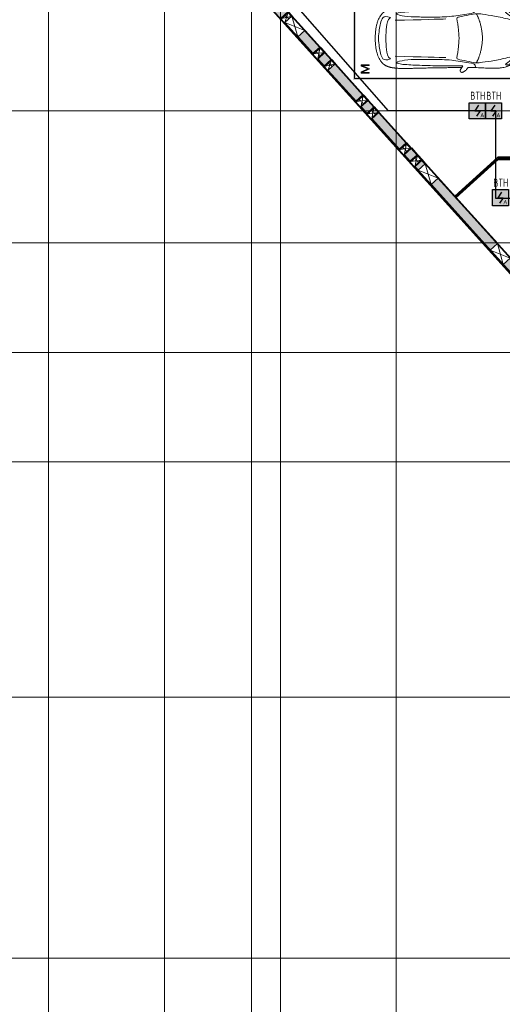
# Model space of a CAD drawing. Header units: millimetres. Extents: x -135639 to 224623, y -383017 to -59102.
# Tile 244 of 256: x 26913 to 41907, y -194257 to -163695. Entities that reach past the tile are written whole.
import ezdxf
from ezdxf.enums import TextEntityAlignment as Align

# ---------------------------------------------------------------- set-up
doc = ezdxf.new("R2010")
doc.units = ezdxf.units.MM
for name, pattern in [('CONTINOUS', [0]), ('Линия сетки', [25, 20, -2.5, 0, -2.5]), ('Невидимые', [5, 3, -2]), ('Штрих_3_3_', [6, 3, -3])]:
    doc.linetypes.add(name, pattern=pattern)
for name, color, linetype, lineweight in [('A-000-M_MASS', 7, 'Continuous', 18), ('A-200-M_WALL', 7, 'Continuous', 18), ('A-200-M_WALL_EXT', 7, 'Continuous', 18), ('A-200-M_WALL_INT', 7, 'Continuous', 18), ('A-200-M_WALL_PAT', 7, 'Continuous', 40), ('A-314-M_WINDOW', 7, 'Continuous', 18), ('A-314-M_WINDOW_OPEN', 7, 'Continuous', 18), ('C-953-M_PARKING', 7, 'Continuous', 18), ('C-953-MH_PARKING', 7, 'Невидимые', 18), ('Z-030-M_GRID', 7, 'Continuous', 9), ('Z-060-M_DETAIL', 7, 'Continuous', 18), ('ПС', 7, 'Continuous', 40), ('СС-011-ПОЖ-СИГНАЛИЗАЦИЯ', 1, 'Continuous', 30)]:
    doc.layers.add(name, color=color, linetype=linetype, lineweight=lineweight)
doc.styles.add('1111', font='isocpeur.ttf')
pattern_1 = [(272.9, (7517.27, 51733.54), (99.87194, 5.0593), []), (2.9, (7517.27, 51733.54), (-5.0593, 99.87194), [])]
pattern_2 = [(272.9, (9018.64, 51733.54), (99.87194, 5.0593), []), (2.9, (9018.64, 51733.54), (-5.0593, 99.87194), [])]
pattern_3 = [(272.9, (9517.62, 51733.54), (99.87194, 5.0593), []), (2.9, (9517.62, 51733.54), (-5.0593, 99.87194), [])]
pattern_4 = [(272.9, (11016.45, 51733.54), (99.87194, 5.0593), []), (2.9, (11016.45, 51733.54), (-5.0593, 99.87194), [])]
pattern_5 = [(272.9, (11520.86, 51733.54), (99.87194, 5.0593), []), (2.9, (11520.86, 51733.54), (-5.0593, 99.87194), [])]
pattern_6 = [(272.9, (13022.23, 51733.54), (99.87194, 5.0593), []), (2.9, (13022.23, 51733.54), (-5.0593, 99.87194), [])]
pattern_7 = [(272.9, (13522.93, 51733.54), (99.87194, 5.0593), []), (2.9, (13522.93, 51733.54), (-5.0593, 99.87194), [])]

# ---------------------------------------------------------------- blocks, each defined once
blk = doc.blocks.new('A_PAR_Parking - M-2663509-B1_-7_650_')
at = {"layer": 'C-953-M_PARKING', "true_color": 0xf7f9fb}
blk.add_hatch(color=7, dxfattribs=at).paths.add_polyline_path([(-1300, 2650), (-1300, 1350), (-1250, 1350), (-1250, 350), (-1300, 350), (-1300, -2700), (1300, -2700), (1300, 2650), (1200, 2650), (1200, -2600), (-1200, -2600), (-1200, 2650)])
at = {"layer": 'A-000-M_MASS', "color": 253, "true_color": 0xaaaaaa}
for p, q in [((-853, 717), (-993, 639)), ((-906, 687), (-993, 639)), ((853, 717), (993, 639)), ((993, 639), (906, 687))]:
    blk.add_line(p, q, dxfattribs=at)
for centre, start, end in [((-1010, 678), 223.4184, 293.9305), ((1010, 678), 246.0695, 316.5816)]:
    blk.add_arc(centre, 42.2, start, end, dxfattribs=at)
for points, knots in [([(-908, 876), (-908, 976), (-911, 1161), (-920, 1362), (-926, 1508), (-930, 1645), (-930, 1769), (-922, 1880), (-911, 1957), (-894, 2031), (-871, 2100), (-841, 2165), (-809, 2216), (-779, 2254), (-754, 2281), (-727, 2307), (-698, 2332), (-667, 2355), (-636, 2376), (-604, 2395), (-574, 2412), (-545, 2426), (-519, 2438), (-500, 2445), (-485, 2450), (-474, 2453), (-463, 2456), (-452, 2458), (-440, 2461), (-428, 2463), (-414, 2466), (-402, 2468), (-391, 2470), (-383, 2471), (-376, 2473), (-370, 2474), (-363, 2475), (-356, 2476), (-349, 2477), (-343, 2478), (-337, 2479), (-330, 2480), (-324, 2481), (-317, 2481), (-309, 2482), (-301, 2483), (-293, 2484), (-285, 2485), (-276, 2486), (-263, 2487), (-249, 2488), (-235, 2489), (-223, 2490), (-211, 2491), (-199, 2492), (-186, 2493), (-168, 2494), (-148, 2495), (-127, 2496), (-106, 2497), (-77, 2498), (-40, 2500), (-13, 2501), (1, 2501)], [-1, -1, -1, -1, -0.913265, -0.826531, -0.783163, -0.739796, -0.653061, -0.612245, -0.571429, -0.530612, -0.489796, -0.44898, -0.408163, -0.387755, -0.367347, -0.346939, -0.326531, -0.306122, -0.285714, -0.265306, -0.244898, -0.22449, -0.204082, -0.183673, -0.173469, -0.163265, -0.153061, -0.142857, -0.132653, -0.122449, -0.112245, -0.102041, -0.096939, -0.091837, -0.086735, -0.084184, -0.081633, -0.076531, -0.07398, -0.071429, -0.068878, -0.066327, -0.063776, -0.061224, -0.058673, -0.056122, -0.053571, -0.05102, -0.048469, -0.045918, -0.040816, -0.038265, -0.035714, -0.033163, -0.030612, -0.028061, -0.02551, -0.020408, -0.017857, -0.015306, -0.010204, -0.005102, 0, 0, 0, 0]), ([(-459, 2446), (-508, 2398), (-601, 2147), (-696, 1684), (-744, 1354), (-774, 1106), (-734, 996), (-660, 552), (-618, 522), (-447, 565), (-234, 590), (-2, 602)], [0, 0, 0, 0, 0.884172, 2.058368, 3.212407, 3.977765, 4.871213, 5.547774, 6.288901, 6.772879, 7.454401, 7.454401, 7.454401, 7.454401]), ([(1, 2501), (22, 2500), (51, 2499), (88, 2498), (113, 2497), (137, 2496), (160, 2494), (181, 2493), (201, 2492), (219, 2491), (237, 2489), (253, 2488), (268, 2487), (282, 2485), (295, 2484), (307, 2483), (320, 2481), (330, 2480), (338, 2479), (345, 2478), (350, 2477), (356, 2476), (361, 2475), (366, 2474), (371, 2473), (377, 2472), (385, 2471), (393, 2469), (403, 2467), (416, 2465), (434, 2462), (454, 2458), (476, 2453), (498, 2446), (521, 2437), (555, 2422), (605, 2396), (669, 2355), (730, 2307), (773, 2263), (802, 2225), (823, 2195), (841, 2164), (857, 2132), (871, 2099), (887, 2053), (904, 1994), (915, 1931), (922, 1879), (926, 1839), (928, 1798), (930, 1756), (930, 1720), (931, 1690), (931, 1667), (930, 1645), (930, 1621), (929, 1598), (929, 1566), (927, 1526), (925, 1459), (919, 1336), (911, 1145), (908, 970), (908, 876)], [-1, -1, -1, -1, -0.992347, -0.98852, -0.984694, -0.980867, -0.977041, -0.973214, -0.969388, -0.965561, -0.961735, -0.957908, -0.954082, -0.950255, -0.946429, -0.942602, -0.938776, -0.933673, -0.931122, -0.928571, -0.92602, -0.923469, -0.920918, -0.918367, -0.915816, -0.913265, -0.908163, -0.903061, -0.897959, -0.887755, -0.877551, -0.857143, -0.836735, -0.816327, -0.795918, -0.77551, -0.734694, -0.693878, -0.653061, -0.612245, -0.591837, -0.571429, -0.55102, -0.530612, -0.510204, -0.489796, -0.44898, -0.408163, -0.387755, -0.367347, -0.346939, -0.326531, -0.306122, -0.295918, -0.285714, -0.27551, -0.265306, -0.255102, -0.244898, -0.22449, -0.204082, -0.163265, -0.081633, 0, 0, 0, 0]), ([(459, 2446), (508, 2398), (601, 2147), (696, 1684), (744, 1354), (774, 1106), (734, 996), (660, 552), (618, 522), (447, 565), (234, 590), (2, 602)], [0, 0, 0, 0, 0.884172, 2.058368, 3.212407, 3.977765, 4.871213, 5.547774, 6.288901, 6.772879, 7.454401, 7.454401, 7.454401, 7.454401]), ([(-480, 2441), (-586, 2392), (-719, 2283), (-847, 2128), (-828, 2057)], [0, 0, 0, 0, 0.53668, 1.024735, 1.024735, 1.024735, 1.024735]), ([(-828, 2057), (-803, 2016), (-728, 2173), (-566, 2339), (-505, 2381)], [0, 0, 0, 0, 0.497572, 1.022643, 1.022643, 1.022643, 1.022643]), ([(480, 2441), (586, 2392), (719, 2283), (847, 2128), (828, 2057)], [0, 0, 0, 0, 0.53668, 1.024735, 1.024735, 1.024735, 1.024735]), ([(828, 2057), (803, 2016), (728, 2173), (566, 2339), (505, 2381)], [0, 0, 0, 0, 0.497572, 1.022643, 1.022643, 1.022643, 1.022643]), ([(-908, 1106), (-792, 1130), (-753, 859), (-663, 332), (-655, -196), (-661, -684), (-663, -1068), (-764, -1443), (-817, -1157), (-842, -605), (-857, -17), (-857, 454), (-853, 717)], [0, 0, 0, 0, 1.013953, 2.476159, 4.172855, 5.704608, 7.082231, 8.244161, 9.589947, 11.154659, 12.917121, 14.362976, 14.362976, 14.362976, 14.362976]), ([(908, 1106), (792, 1130), (753, 859), (663, 332), (655, -196), (661, -684), (663, -1068), (764, -1443), (817, -1157), (842, -605), (857, -17), (857, 454), (853, 717)], [0, 0, 0, 0, 1.013953, 2.476159, 4.172855, 5.704608, 7.082231, 8.244161, 9.589947, 11.154659, 12.917121, 14.362976, 14.362976, 14.362976, 14.362976]), ([(-1041, 649), (-1044, 652), (-1049, 657), (-1053, 664), (-1055, 669), (-1057, 675), (-1058, 682), (-1058, 688), (-1058, 702), (-1052, 723), (-1036, 756), (-1011, 790), (-985, 818), (-962, 839), (-944, 853), (-926, 866), (-914, 873), (-908, 876)], [-1, -1, -1, -1, -0.941667, -0.9125, -0.883333, -0.854167, -0.825, -0.795833, -0.766667, -0.65, -0.533333, -0.4, -0.266667, -0.2, -0.133333, -0.066667, 0, 0, 0, 0]), ([(0, -2004), (-45, -2004), (-132, -2001), (-252, -1991), (-362, -1974), (-462, -1950), (-551, -1921), (-630, -1886), (-686, -1853), (-726, -1824), (-753, -1802), (-774, -1782), (-789, -1766), (-799, -1753), (-809, -1740), (-819, -1727), (-828, -1714), (-836, -1701), (-844, -1688), (-851, -1674), (-858, -1661), (-864, -1647), (-870, -1634), (-876, -1620), (-881, -1606), (-885, -1592), (-890, -1578), (-894, -1565), (-897, -1551), (-901, -1537), (-904, -1524), (-907, -1510), (-909, -1497), (-912, -1483), (-914, -1470), (-916, -1457), (-918, -1444), (-919, -1432), (-921, -1419), (-923, -1403), (-925, -1383), (-928, -1361), (-930, -1339), (-932, -1318), (-934, -1290), (-936, -1257), (-938, -1218), (-939, -1179), (-940, -1139), (-940, -1097), (-939, -1039), (-938, -958), (-934, -846), (-931, -714), (-926, -559), (-923, -376), (-919, -163), (-915, 82), (-911, 315), (-908, 521), (-907, 631), (-906, 687)], [-1, -1, -1, -1, -0.97619, -0.952381, -0.928571, -0.904762, -0.880952, -0.857143, -0.833333, -0.821429, -0.809524, -0.797619, -0.791667, -0.785714, -0.779762, -0.77381, -0.767857, -0.761905, -0.755952, -0.75, -0.744048, -0.738095, -0.732143, -0.72619, -0.720238, -0.714286, -0.708333, -0.702381, -0.696429, -0.690476, -0.684524, -0.678571, -0.672619, -0.666667, -0.660714, -0.654762, -0.64881, -0.642857, -0.636905, -0.630952, -0.619048, -0.607143, -0.595238, -0.583333, -0.571429, -0.547619, -0.52381, -0.5, -0.47619, -0.452381, -0.428571, -0.380952, -0.333333, -0.285714, -0.238095, -0.190476, -0.142857, -0.095238, -0.047619, -0.02381, 0, 0, 0, 0]), ([(906, 687), (907, 631), (908, 521), (911, 367), (913, 222), (916, 41), (919, -163), (923, -376), (926, -559), (930, -688), (932, -780), (934, -844), (936, -902), (938, -956), (939, -1007), (940, -1053), (940, -1097), (940, -1139), (939, -1179), (938, -1218), (936, -1257), (934, -1290), (932, -1318), (930, -1339), (928, -1361), (925, -1383), (923, -1403), (921, -1419), (919, -1432), (918, -1444), (916, -1457), (914, -1470), (912, -1483), (909, -1497), (907, -1510), (904, -1524), (901, -1537), (897, -1551), (894, -1565), (890, -1578), (885, -1592), (881, -1606), (876, -1620), (870, -1634), (864, -1647), (858, -1661), (851, -1674), (844, -1688), (836, -1701), (828, -1714), (819, -1727), (809, -1740), (799, -1753), (789, -1766), (774, -1782), (753, -1802), (726, -1824), (686, -1853), (607, -1900), (495, -1942), (362, -1974), (252, -1991), (132, -2001), (45, -2004), (0, -2004)], [-1, -1, -1, -1, -0.97619, -0.952381, -0.928571, -0.904762, -0.857143, -0.809524, -0.761905, -0.714286, -0.690476, -0.666667, -0.642857, -0.619048, -0.595238, -0.571429, -0.547619, -0.52381, -0.5, -0.47619, -0.452381, -0.428571, -0.416667, -0.404762, -0.392857, -0.380952, -0.369048, -0.363095, -0.357143, -0.35119, -0.345238, -0.339286, -0.333333, -0.327381, -0.321429, -0.315476, -0.309524, -0.303571, -0.297619, -0.291667, -0.285714, -0.279762, -0.27381, -0.267857, -0.261905, -0.255952, -0.25, -0.244048, -0.238095, -0.232143, -0.22619, -0.220238, -0.214286, -0.208333, -0.202381, -0.190476, -0.178571, -0.166667, -0.142857, -0.095238, -0.071429, -0.047619, -0.02381, 0, 0, 0, 0]), ([(908, 876), (913, 873), (923, 867), (944, 853), (971, 832), (1000, 803), (1026, 771), (1043, 742), (1053, 719), (1057, 703), (1059, 690), (1058, 680), (1056, 673), (1054, 666), (1050, 658), (1045, 652), (1041, 649)], [-1, -1, -1, -1, -0.941667, -0.883333, -0.766667, -0.65, -0.533333, -0.4, -0.333333, -0.266667, -0.2, -0.166667, -0.133333, -0.1, -0.066667, 0, 0, 0, 0]), ([(-643, -1535), (-732, -1765), (-468, -1855), (-203, -1891), (-2, -1902)], [0, 0, 0, 0, 0.867049, 1.684227, 1.684227, 1.684227, 1.684227]), ([(-643, -1535), (-570, -1622), (-349, -1664), (-124, -1672), (-2, -1676)], [0, 0, 0, 0, 0.616728, 1.242165, 1.242165, 1.242165, 1.242165]), ([(643, -1535), (732, -1765), (468, -1855), (203, -1891), (2, -1902)], [0, 0, 0, 0, 0.867049, 1.684227, 1.684227, 1.684227, 1.684227]), ([(643, -1535), (570, -1622), (349, -1664), (124, -1672), (2, -1676)], [0, 0, 0, 0, 0.616728, 1.242165, 1.242165, 1.242165, 1.242165])]:
    blk.add_open_spline(points, degree=3, knots=knots, dxfattribs=at)
for points, degree in [([(-376, 2470), (-425, 2412), (-257, 2425), (-2, 2432)], 3), ([(376, 2470), (425, 2412), (257, 2425), (2, 2432)], 3), ([(-2, 1330), (-478, 1299), (-762, 1135)], 2), ([(2, 1330), (478, 1299), (762, 1135)], 2), ([(-599, 190), (-592, 24), (-575, -588), (-560, -1389)], 3), ([(599, 190), (592, 24), (575, -588), (560, -1389)], 3)]:
    blk.add_open_spline(points, degree=degree, dxfattribs=at)
at = {"layer": 'C-953-M_PARKING', "color": 253, "true_color": 0xaaaaaa}
for p, q in [((-1250, -2650), (-1250, 2650)), ((1250, 2650), (1250, -2650)), ((823, -2198), (822, -2200)), ((822, -2200), (823, -2198)), ((822, -2200), (822, -2434)), ((822, -2434), (826, -2443)), ((825, -2196), (823, -2198)), ((823, -2198), (825, -2196)), ((828, -2195), (825, -2196)), ((826, -2443), (833, -2446)), ((834, -2195), (828, -2195)), ((840, -2195), (834, -2195)), ((844, -2196), (840, -2195)), ((846, -2198), (844, -2196)), ((844, -2196), (846, -2198)), ((846, -2200), (846, -2198)), ((846, -2198), (846, -2200)), ((938, -2199), (846, -2425)), ((846, -2425), (846, -2200)), ((846, -2446), (855, -2445)), ((855, -2445), (861, -2442)), ((861, -2442), (866, -2437)), ((866, -2437), (869, -2430)), ((869, -2430), (950, -2232)), ((939, -2197), (938, -2199)), ((938, -2199), (939, -2197)), ((941, -2196), (939, -2197)), ((939, -2197), (941, -2196)), ((944, -2195), (941, -2196)), ((949, -2195), (944, -2195)), ((953, -2195), (949, -2195)), ((950, -2232), (1037, -2429)), ((956, -2196), (953, -2195)), ((958, -2197), (956, -2196)), ((956, -2196), (958, -2197)), ((960, -2199), (958, -2197)), ((958, -2197), (960, -2199)), ((1059, -2425), (960, -2199)), ((1037, -2429), (1041, -2437)), ((1041, -2437), (1046, -2442)), ((1046, -2442), (1051, -2445)), ((1061, -2196), (1059, -2198)), ((1059, -2198), (1061, -2196)), ((1059, -2198), (1059, -2200)), ((1059, -2200), (1059, -2198)), ((1059, -2200), (1059, -2425)), ((1065, -2195), (1061, -2196)), ((1070, -2195), (1065, -2195)), ((1076, -2195), (1070, -2195)), ((1075, -2445), (1079, -2443)), ((1080, -2196), (1076, -2195)), ((1079, -2443), (1082, -2440)), ((1082, -2198), (1080, -2196)), ((1080, -2196), (1082, -2198)), ((1083, -2200), (1082, -2198)), ((1082, -2198), (1083, -2200)), ((1082, -2440), (1083, -2434)), ((1083, -2434), (1083, -2200)), ((1250, -2650), (-1250, -2650)), ((833, -2446), (846, -2446)), ((1051, -2445), (1058, -2446)), ((1058, -2446), (1072, -2446)), ((1072, -2446), (1075, -2445))]:
    blk.add_line(p, q, dxfattribs=at)
at = {"layer": 'C-953-MH_PARKING', "color": 253, "linetype": 'Штрих_3_3_', "true_color": 0xaaaaaa}
blk.add_line((-1200, 2650), (1200, 2650), dxfattribs=at)
blk = doc.blocks.new('135_SLK_GD_AR_rvt-1-B1_-7_650_')
at = {"layer": 'A-200-M_WALL_INT', "color": 253, "lineweight": 40, "true_color": 0xaaaaaa}
for p, q in [((44387, 28268), (43510, 29238)), ((43910, 28793), (44385, 28266)), ((44532, 28104), (44737, 27877)), ((44739, 27879), (44534, 28105)), ((44850, 27753), (45725, 26784)), ((45726, 26785), (44851, 27754)), ((45872, 26622), (46063, 26410)), ((46064, 26411), (45873, 26623)), ((46210, 26247), (47070, 25296)), ((47071, 25297), (46211, 26249)), ((47216, 25134), (47405, 24924)), ((47407, 24926), (47218, 25135)), ((47552, 24762), (47651, 24653)), ((50599, 21393), (47553, 24763)), ((49900, 24850), (48564, 23642)), ((48597, 23605), (49919, 24800)), ((49975, 24850), (49900, 24850)), ((49919, 24800), (50429, 24800)), ((50429, 24850), (49975, 24850)), ((48053, 24208), (49890, 22175)), ((48564, 23642), (48597, 23605))]:
    blk.add_line(p, q, dxfattribs=at)
at = {"layer": 'C-953-M_PARKING', "color": 253, "lineweight": 18, "true_color": 0xaaaaaa, "rotation": 269.9999999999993}
blk.add_blockref('A_PAR_Parking - M-2663509-B1_-7_650_', (48100, 28550), dxfattribs=at)
blk = doc.blocks.new('231_Отверстие прямоуг _Окно_Стена_-Без выреза - Отв_КР для раскоса-1914492-B1_-7_650_')
at = {"layer": 'A-314-M_WINDOW_OPEN', "color": 253, "true_color": 0xaaaaaa}
for p, q in [((-175, 151), (425, 151)), ((425, 151), (-175, 151)), ((425, -151), (-175, -151)), ((-175, -151), (425, -151))]:
    blk.add_line(p, q, dxfattribs=at)
at = {"layer": 'A-314-M_WINDOW_OPEN', "color": 253, "lineweight": 9, "true_color": 0xaaaaaa}
for p, q in [((387.5, 151), (-175, 151)), ((425, 151), (387.5, 151)), ((-175, -151), (-137.5, -151)), ((-137.5, -151), (425, -151))]:
    blk.add_line(p, q, dxfattribs=at)
at = {"layer": 'Z-060-M_DETAIL', "color": 253, "true_color": 0xaaaaaa}
for p, q in [((-175, 150), (-175, -150)), ((425, 150), (-175, 150)), ((425, 150), (-175, -150)), ((-175, 150), (425, -150)), ((425, 150), (425, -150)), ((-175, -150), (425, -150))]:
    blk.add_line(p, q, dxfattribs=at)
blk = doc.blocks.new('231_Гильза - труба__Окно_Стена_ - Гильза 168х5-V274-B1_-7_650_')
at = {"layer": 'Z-060-M_DETAIL', "lineweight": 9, "true_color": 0xaaaaaa}
h = blk.add_hatch(dxfattribs=at)
h.set_pattern_fill('FP_157', color=253, style=0, pattern_type=2)
h.set_pattern_definition(pattern_1)
h.paths.add_polyline_path([(43, 147), (43, -147), (125, 0), (70, 98)])
h = blk.add_hatch(dxfattribs=at)
h.set_pattern_fill('FP_157', color=253, style=0, pattern_type=2)
h.set_pattern_definition(pattern_1)
h.paths.add_polyline_path([(209, 150), (125, 0), (209, -150), (209, 0)])
at = {"layer": 'Z-060-M_DETAIL', "color": 253, "true_color": 0xaaaaaa}
for p, q in [((125, 0), (43, 147)), ((43, -147), (125, 0)), ((209, 150), (125, 0)), ((125, 0), (209, -150)), ((209, -150), (209, 150))]:
    blk.add_line(p, q, dxfattribs=at)
at = {"layer": 'Z-060-M_DETAIL', "color": 253, "lineweight": 50, "true_color": 0xaaaaaa}
for p, q in [((209, -150), (209, 150)), ((43, -150), (209, -150))]:
    blk.add_line(p, q, dxfattribs=at)
blk = doc.blocks.new('352_Труба плашмя _ОбщМод_ - 352_Труба плашмя _ОбщМод_-V275-B1_-7_650_')
at = {"layer": 'A-000-M_MASS', "color": 253, "true_color": 0xaaaaaa}
for p, q in [((-310, 84), (-320, 84)), ((-320, 84), (-320, -84)), ((0, 84), (-10, 84)), ((0, -84), (0, 84)), ((-320, -84), (-310, -84)), ((-310, -84), (-10, -84)), ((-10, -84), (0, -84))]:
    blk.add_line(p, q, dxfattribs=at)
blk = doc.blocks.new('231_Гильза - труба__Окно_Стена_ - Гильза 219х5-2048040-B1_-7_650_')
at = {"layer": 'Z-060-M_DETAIL', "lineweight": 9, "true_color": 0xaaaaaa}
h = blk.add_hatch(dxfattribs=at)
h.set_pattern_fill('FP_158', color=253, style=0, pattern_type=2)
h.set_pattern_definition(pattern_2)
h.paths.add_polyline_path([(15.5, 150), (15.5, -150), (125, 0)])
h = blk.add_hatch(dxfattribs=at)
h.set_pattern_fill('FP_158', color=253, style=0, pattern_type=2)
h.set_pattern_definition(pattern_2)
h.paths.add_polyline_path([(234.5, 150), (125, 0), (234.5, -150)])
at = {"layer": 'Z-060-M_DETAIL', "color": 253, "true_color": 0xaaaaaa}
for p, q in [((125, 0), (15.5, 150)), ((15.5, 150), (15.5, -150)), ((15.5, -150), (125, 0)), ((234.5, 150), (125, 0)), ((125, 0), (234.5, -150)), ((234.5, -150), (234.5, 150))]:
    blk.add_line(p, q, dxfattribs=at)
at = {"layer": 'Z-060-M_DETAIL', "color": 253, "lineweight": 50, "true_color": 0xaaaaaa}
for p, q in [((234.5, -150), (234.5, 150)), ((15.5, -150), (234.5, -150))]:
    blk.add_line(p, q, dxfattribs=at)
blk = doc.blocks.new('352_Труба плашмя _ОбщМод_ - 352_Труба плашмя _ОбщМод_-V271-B1_-7_650_')
at = {"layer": 'A-000-M_MASS', "color": 253, "true_color": 0xaaaaaa}
for p, q in [((-310, 109.5), (-320, 109.5)), ((-320, 109.5), (-320, -109.5)), ((-10, 109.5), (-310, 109.5)), ((0, 109.5), (-10, 109.5)), ((0, -109.5), (0, 109.5)), ((-320, -109.5), (-310, -109.5)), ((-310, -109.5), (-10, -109.5)), ((-10, -109.5), (0, -109.5))]:
    blk.add_line(p, q, dxfattribs=at)
blk = doc.blocks.new('231_Гильза - труба__Окно_Стена_ - Гильза 168х5-2048038-B1_-7_650_')
at = {"layer": 'Z-060-M_DETAIL', "lineweight": 9, "true_color": 0xaaaaaa}
h = blk.add_hatch(dxfattribs=at)
h.set_pattern_fill('FP_159', color=253, style=0, pattern_type=2)
h.set_pattern_definition(pattern_3)
h.paths.add_polyline_path([(41, 150), (41, -150), (125, 0)])
h = blk.add_hatch(dxfattribs=at)
h.set_pattern_fill('FP_159', color=253, style=0, pattern_type=2)
h.set_pattern_definition(pattern_3)
h.paths.add_polyline_path([(209, 150), (125, 0), (209, -150), (209, 23)])
at = {"layer": 'Z-060-M_DETAIL', "color": 253, "true_color": 0xaaaaaa}
for p, q in [((125, 0), (41, 150)), ((41, 150), (41, -150)), ((41, -150), (125, 0)), ((209, 150), (125, 0)), ((125, 0), (209, -150)), ((209, -150), (209, 150))]:
    blk.add_line(p, q, dxfattribs=at)
at = {"layer": 'Z-060-M_DETAIL', "color": 253, "lineweight": 50, "true_color": 0xaaaaaa}
for p, q in [((209, -150), (209, 150)), ((41, -150), (209, -150))]:
    blk.add_line(p, q, dxfattribs=at)
blk = doc.blocks.new('352_Труба плашмя _ОбщМод_ - 352_Труба плашмя _ОбщМод_-2047391-B1_-7_650_')
at = {"layer": 'A-000-M_MASS', "color": 253, "true_color": 0xaaaaaa}
for p, q in [((-310, 84), (-320, 84)), ((-320, 84), (-320, -84)), ((-10, 84), (-310, 84)), ((0, 84), (-10, 84)), ((0, -84), (0, 84)), ((-320, -84), (-310, -84)), ((-310, -84), (-10, -84)), ((-10, -84), (0, -84))]:
    blk.add_line(p, q, dxfattribs=at)
blk = doc.blocks.new('231_Гильза - труба__Окно_Стена_ - Гильза 219х5-2049376-B1_-7_650_')
at = {"layer": 'Z-060-M_DETAIL', "lineweight": 9, "true_color": 0xaaaaaa}
h = blk.add_hatch(dxfattribs=at)
h.set_pattern_fill('FP_160', color=253, style=0, pattern_type=2)
h.set_pattern_definition(pattern_4)
h.paths.add_polyline_path([(15, 150), (15, -150), (125, 0), (22, 141)])
h = blk.add_hatch(dxfattribs=at)
h.set_pattern_fill('FP_160', color=253, style=0, pattern_type=2)
h.set_pattern_definition(pattern_4)
h.paths.add_polyline_path([(234, 150), (125, 0), (234, -150)])
at = {"layer": 'Z-060-M_DETAIL', "color": 253, "true_color": 0xaaaaaa}
for p, q in [((125, 0), (15, 150)), ((15, 150), (15, -150)), ((15, -150), (125, 0)), ((234, 150), (125, 0)), ((125, 0), (234, -150)), ((234, -150), (234, 150))]:
    blk.add_line(p, q, dxfattribs=at)
at = {"layer": 'Z-060-M_DETAIL', "color": 253, "lineweight": 50, "true_color": 0xaaaaaa}
for p, q in [((234, -150), (234, 150)), ((15, -150), (234, -150))]:
    blk.add_line(p, q, dxfattribs=at)
blk = doc.blocks.new('231_Гильза - труба__Окно_Стена_ - Гильза 219х5-2048034-B1_-7_650_')
at = {"layer": 'Z-060-M_DETAIL', "lineweight": 9, "true_color": 0xaaaaaa}
h = blk.add_hatch(dxfattribs=at)
h.set_pattern_fill('FP_161', color=253, style=0, pattern_type=2)
h.set_pattern_definition(pattern_5)
h.paths.add_polyline_path([(15, 150), (15, -150), (125, 0)])
h = blk.add_hatch(dxfattribs=at)
h.set_pattern_fill('FP_161', color=253, style=0, pattern_type=2)
h.set_pattern_definition(pattern_5)
h.paths.add_polyline_path([(234, 150), (125, 0), (234, -150), (234, 53)])
at = {"layer": 'Z-060-M_DETAIL', "color": 253, "true_color": 0xaaaaaa}
for p, q in [((125, 0), (15, 150)), ((15, 150), (15, -150)), ((15, -150), (125, 0)), ((234, 150), (125, 0)), ((125, 0), (234, -150)), ((234, -150), (234, 150))]:
    blk.add_line(p, q, dxfattribs=at)
at = {"layer": 'Z-060-M_DETAIL', "color": 253, "lineweight": 50, "true_color": 0xaaaaaa}
for p, q in [((234, -150), (234, 150)), ((15, -150), (234, -150))]:
    blk.add_line(p, q, dxfattribs=at)
blk = doc.blocks.new('231_Гильза - труба__Окно_Стена_ - Гильза 219х5-2048032-B1_-7_650_')
at = {"layer": 'Z-060-M_DETAIL', "lineweight": 9, "true_color": 0xaaaaaa}
h = blk.add_hatch(dxfattribs=at)
h.set_pattern_fill('FP_162', color=253, style=0, pattern_type=2)
h.set_pattern_definition(pattern_6)
h.paths.add_polyline_path([(15, 150), (15, -150), (125, 0), (117, 11)])
h = blk.add_hatch(dxfattribs=at)
h.set_pattern_fill('FP_162', color=253, style=0, pattern_type=2)
h.set_pattern_definition(pattern_6)
h.paths.add_polyline_path([(234, 150), (125, 0), (234, -150), (234, 141)])
at = {"layer": 'Z-060-M_DETAIL', "color": 253, "true_color": 0xaaaaaa}
for p, q in [((125, 0), (15, 150)), ((15, 150), (15, -150)), ((15, -150), (125, 0)), ((234, 150), (125, 0)), ((125, 0), (234, -150)), ((234, -150), (234, 150))]:
    blk.add_line(p, q, dxfattribs=at)
at = {"layer": 'Z-060-M_DETAIL', "color": 253, "lineweight": 50, "true_color": 0xaaaaaa}
for p, q in [((234, -150), (234, 150)), ((15, -150), (234, -150))]:
    blk.add_line(p, q, dxfattribs=at)
blk = doc.blocks.new('231_Гильза - труба__Окно_Стена_ - Гильза 219х5-2048030-B1_-7_650_')
at = {"layer": 'Z-060-M_DETAIL', "lineweight": 9, "true_color": 0xaaaaaa}
h = blk.add_hatch(dxfattribs=at)
h.set_pattern_fill('FP_163', color=253, style=0, pattern_type=2)
h.set_pattern_definition(pattern_7)
h.paths.add_polyline_path([(15.5, 150), (15.5, -150), (125, 0)])
h = blk.add_hatch(dxfattribs=at)
h.set_pattern_fill('FP_163', color=253, style=0, pattern_type=2)
h.set_pattern_definition(pattern_7)
h.paths.add_polyline_path([(234.5, 150), (125, 0), (234.5, -150)])
at = {"layer": 'Z-060-M_DETAIL', "color": 253, "true_color": 0xaaaaaa}
for p, q in [((125, 0), (15.5, 150)), ((15.5, 150), (15.5, -150)), ((15.5, -150), (125, 0)), ((234.5, 150), (125, 0)), ((125, 0), (234.5, -150)), ((234.5, -150), (234.5, 150))]:
    blk.add_line(p, q, dxfattribs=at)
at = {"layer": 'Z-060-M_DETAIL', "color": 253, "lineweight": 50, "true_color": 0xaaaaaa}
for p, q in [((234.5, -150), (234.5, 150)), ((15.5, -150), (234.5, -150))]:
    blk.add_line(p, q, dxfattribs=at)
blk = doc.blocks.new('135_SLK_GD_KR_rvt-1-B1_-7_650_')
at = {"layer": 'A-200-M_WALL_PAT', "lineweight": 9, "true_color": 0xaaaaaa}
h = blk.add_hatch(dxfattribs=at)
h.set_pattern_fill('FP_20', color=253, style=0, pattern_type=2)
h.set_pattern_definition([(45, (0, 0), (-314.309, 314.309), []), (45, (314.3, 0), (-314.309, 314.309), [555.625, -111.125, 3.353, -107.772])])
h.paths.add_polyline_path([(57371, 13447), (57594, 13648), (54339, 17251), (54116, 17050), (57062, 13790)])
h.paths.add_polyline_path([(53714, 17495), (53936, 17696), (50292, 21730), (50069, 21528), (50292, 21282)])
h.paths.add_polyline_path([(49667, 21974), (49890, 22175), (48053, 24208), (47830, 24007), (48737, 23003)])
h.paths.add_polyline_path([(47428, 24452), (47651, 24653), (47552, 24762), (47330, 24560), (47336, 24554)])
h.paths.add_polyline_path([(47183, 24723), (47405, 24925), (47216, 25133), (46994, 24932), (47181, 24725)])
h.paths.add_polyline_path([(46847, 25095), (47069, 25296), (46210, 26247), (45988, 26046), (46845, 25097)])
h.paths.add_polyline_path([(45840, 26209), (46063, 26410), (45872, 26622), (45649, 26420), (45839, 26211)])
h.paths.add_polyline_path([(45502, 26583), (45725, 26785), (44850, 27753), (44627, 27552), (45501, 26585)])
h.paths.add_polyline_path([(44514, 27676), (44737, 27877), (44532, 28104), (44310, 27903), (44512, 27679)])
h.paths.add_polyline_path([(44163, 28065), (44385, 28267), (43910, 28793), (43687, 28592), (44161, 28067)])
h.paths.add_polyline_path([(43173, 29160), (43396, 29362), (43173, 29609), (42950, 29408), (43171, 29163)])
h.paths.add_polyline_path([(42837, 29532), (43060, 29733), (42183, 30704), (41961, 30503), (42835, 29535)])
h.paths.add_polyline_path([(41814, 30665), (42036, 30867), (39876, 33257), (39653, 33056), (41812, 30667)])
h.paths.add_polyline_path([(39251, 33501), (39474, 33702), (35880, 37679), (35658, 37478), (37825, 35080)])
h.paths.add_polyline_path([(35255, 37924), (35478, 38125), (32404, 41527), (32181, 41325), (33673, 39675)])
h.paths.add_polyline_path([(31779, 41771), (32002, 41972), (28378, 45982), (28156, 45781), (30611, 43064)])
h.paths.add_polyline_path([(27753, 46226), (27976, 46427), (24097, 50720), (23875, 50519), (27697, 46288)])
h.paths.add_polyline_path([(23242, 51443), (23057, 51424), (23280, 51625), (23246, 51462)])
h.paths.add_polyline_path([(23426, 51462), (23204, 51261), (23242, 51443), (23421, 51462)])
h.paths.add_polyline_path([(23204, 51261), (23426, 51462), (22177, 52845), (21955, 52643), (23204, 51261)])
h.paths.add_polyline_path([(21808, 52806), (22030, 53008), (21826, 53233), (21604, 53032), (21806, 52808)])
h.paths.add_polyline_path([(21491, 53157), (21714, 53358), (20821, 54345), (20599, 54144), (21489, 53159)])
h.paths.add_polyline_path([(20481, 54275), (20703, 54476), (19865, 55404), (19642, 55203), (20466, 54291)])
h.paths.add_polyline_path([(19425, 55444), (19647, 55645), (19526, 55779), (19304, 55578), (19424, 55444)])
h.paths.add_polyline_path([(19086, 55819), (19308, 56020), (15667, 60050), (15262, 60050), (19085, 55819)])
at = {"layer": 'A-200-M_WALL', "color": 253, "lineweight": 40, "true_color": 0xaaaaaa}
for p, q in [((43279, 29029), (44155, 28059)), ((43282, 29032), (44158, 28061)), ((43285, 29034), (44161, 28064)), ((44302, 27896), (44507, 27669)), ((44305, 27899), (44510, 27672)), ((44308, 27902), (44513, 27675)), ((44620, 27545), (45495, 26576)), ((44623, 27548), (45498, 26579)), ((44626, 27550), (45501, 26582)), ((45642, 26414), (45833, 26202)), ((45645, 26417), (45836, 26205)), ((45648, 26419), (45839, 26207)), ((45980, 26040), (46840, 25088)), ((45983, 26042), (46843, 25091)), ((45986, 26045), (46846, 25093)), ((46986, 24926), (47175, 24717)), ((46989, 24928), (47178, 24719)), ((46992, 24931), (47181, 24722)), ((47322, 24554), (57545, 13240)), ((47325, 24557), (57548, 13243)), ((47328, 24559), (57551, 13246))]:
    blk.add_line(p, q, dxfattribs=at)
at = {"layer": 'A-200-M_WALL_EXT', "color": 253, "lineweight": 40, "true_color": 0xaaaaaa}
for p, q in [((15248, 60037), (57685, 13070)), ((44385, 28266), (43910, 28793)), ((43687, 28592), (44163, 28065)), ((44163, 28065), (43687, 28592)), ((44310, 27903), (44515, 27676)), ((44515, 27676), (44310, 27903)), ((44737, 27877), (44532, 28104)), ((44627, 27552), (45502, 26583)), ((45502, 26583), (44627, 27552)), ((45725, 26784), (44850, 27753)), ((46063, 26410), (45872, 26622)), ((45649, 26421), (45840, 26209)), ((45840, 26209), (45649, 26421)), ((45987, 26046), (46847, 25095)), ((46847, 25095), (45987, 26046)), ((47070, 25296), (46210, 26247)), ((47405, 24924), (47216, 25134)), ((46994, 24932), (47183, 24723)), ((47183, 24723), (46994, 24932)), ((47651, 24653), (47552, 24762)), ((47329, 24561), (47428, 24452)), ((47428, 24452), (47329, 24561)), ((49890, 22175), (48053, 24208)), ((47830, 24007), (49667, 21974)), ((49667, 21974), (47830, 24007))]:
    blk.add_line(p, q, dxfattribs=at)
at = {"layer": 'A-000-M_MASS', "color": 253, "lineweight": 18, "true_color": 0xaaaaaa, "rotation": 222.1000000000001}
for name, p in [('352_Труба плашмя _ОбщМод_ - 352_Труба плашмя _ОбщМод_-V275-B1_-7_650_', (43222, 29091)), ('352_Труба плашмя _ОбщМод_ - 352_Труба плашмя _ОбщМод_-V271-B1_-7_650_', (44229, 27977)), ('352_Труба плашмя _ОбщМод_ - 352_Труба плашмя _ОбщМод_-2047391-B1_-7_650_', (44563, 27607)), ('352_Труба плашмя _ОбщМод_ - 352_Труба плашмя _ОбщМод_-V271-B1_-7_650_', (45568, 26495)), ('352_Труба плашмя _ОбщМод_ - 352_Труба плашмя _ОбщМод_-V271-B1_-7_650_', (45906, 26121)), ('352_Труба плашмя _ОбщМод_ - 352_Труба плашмя _ОбщМод_-V271-B1_-7_650_', (46913, 25007)), ('352_Труба плашмя _ОбщМод_ - 352_Труба плашмя _ОбщМод_-V271-B1_-7_650_', (47249, 24635))]:
    blk.add_blockref(name, p, dxfattribs=at)
at = {"layer": 'A-314-M_WINDOW', "color": 253, "lineweight": 18, "true_color": 0xaaaaaa}
for name, p, rotation in [('231_Гильза - труба__Окно_Стена_ - Гильза 168х5-V274-B1_-7_650_', (43425, 29106), 132.1000000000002), ('231_Отверстие прямоуг _Окно_Стена_-Без выреза - Отв_КР для раскоса-1914492-B1_-7_650_', (43513, 29008), 312.1000000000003), ('231_Гильза - труба__Окно_Стена_ - Гильза 219х5-2048040-B1_-7_650_', (44431, 27992), 132.1000000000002), ('231_Гильза - труба__Окно_Стена_ - Гильза 168х5-2048038-B1_-7_650_', (44766, 27622), 132.1000000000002), ('231_Гильза - труба__Окно_Стена_ - Гильза 219х5-2049376-B1_-7_650_', (45771, 26510), 132.1000000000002), ('231_Гильза - труба__Окно_Стена_ - Гильза 219х5-2048034-B1_-7_650_', (46109, 26135), 132.1000000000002), ('231_Гильза - труба__Окно_Стена_ - Гильза 219х5-2048032-B1_-7_650_', (47115, 25021), 132.1000000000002), ('231_Гильза - труба__Окно_Стена_ - Гильза 219х5-2048030-B1_-7_650_', (47451, 24650), 132.1000000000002), ('231_Отверстие прямоуг _Окно_Стена_-Без выреза - Отв_КР для раскоса-1914492-B1_-7_650_', (47657, 24422), 312.1000000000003), ('231_Отверстие прямоуг _Окно_Стена_-Без выреза - Отв_КР для раскоса-1914492-B1_-7_650_', (49896, 21944), 312.1000000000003)]:
    blk.add_blockref(name, p, dxfattribs=dict(at, rotation=rotation))
blk = doc.blocks.new('-1 эт')
at = {"layer": 'Z-030-M_GRID', "color": 253, "linetype": 'Линия сетки', "true_color": 0xaaaaaa}
for p, q in [((35950, -19698.9), (35950, 89252.1)), ((39550, -19698.7), (39550, 89252.3)), ((42250, -19701.1), (42250, 89252.5)), ((43150, -19698.4), (43150, 89252.5)), ((46750, -19698.2), (46750, 89252.8)), ((155949.8, 26300), (-3679.9, 26300)), ((155950.1, 22200), (-3679.7, 22200)), ((155950.3, 18800), (-3679.5, 18800)), ((155950.5, 15400), (-3679.3, 15400)), ((155950.9, 8100), (-3678.8, 8100)), ((155950, 0), (-3679.8, 0))]:
    blk.add_line(p, q, dxfattribs=at)
at = {"lineweight": 5}
for name in ['135_SLK_GD_KR_rvt-1-B1_-7_650_', '135_SLK_GD_AR_rvt-1-B1_-7_650_']:
    blk.add_blockref(name, (0, 0), dxfattribs=at)
blk = doc.blocks.new('*U4706')
at = {"lineweight": 35, "true_color": 0xffffff}
h = blk.add_hatch(color=7, dxfattribs=at)
h.dxf.hatch_style = 1
h.paths.add_polyline_path([(0, 500), (0, 0), (500, 0), (500, 500)])
at = {"color": 1, "linetype": 'ByBlock', "lineweight": -2}
for p, q in [((289, 426), (167, 250)), ((167, 250), (333, 250)), ((333, 250), (219, 86))]:
    blk.add_line(p, q, dxfattribs=at)
at = {"color": 1, "linetype": 'ByBlock', "lineweight": -2, "ltscale": 0.1}
blk.add_lwpolyline([(0, 500), (500, 500), (500, 0), (0, 0)], close=True, dxfattribs=at)
at = {"color": 1, "linetype": 'ByBlock', "lineweight": -2, "ltscale": 1000, "style": '1111'}
blk.add_text('A', height=128, dxfattribs=at).set_placement((403, 49), align=Align.CENTER)
at = {"color": 0, "linetype": 'ByBlock', "lineweight": -2, "style": '1111', "flags": 1}
for tag, p in [('NAME_DEVICE', (-64, -421)), ('NUM_POM', (-82, -847))]:
    blk.add_attdef(tag, p, '', height=125, dxfattribs=at)
at = {"color": 0, "linetype": 'ByBlock', "lineweight": -2, "style": '1111'}
blk.add_attdef('INDEX', (-63, -235), '', height=125, dxfattribs=at)
at = {"color": 0, "linetype": 'ByBlock', "lineweight": -2, "style": '1111', "width": 0.7}
blk.add_attdef('NUM_DEVICE', (-64, -630), '', height=125, dxfattribs=at)

msp = doc.modelspace()

# ---------------------------------------------------------------- linework, layer by layer
at = {"layer": 'СС-011-ПОЖ-СИГНАЛИЗАЦИЯ', "lineweight": 30}
msp.add_lwpolyline([(56014, -158929), (56014, -167220), (53509, -167223), (53509, -166521), (50238, -166521), (50238, -167143), (47181, -167143), (47181, -169245), (41709, -169245), (41709, -166521), (38372, -166521), (34316, -161885)], dxfattribs=at)

# ---------------------------------------------------------------- block references
msp.add_blockref('-1 эт', (-8137, -192821))
at = {"layer": 'ПС', "color": 7, "linetype": 'CONTINOUS', "lineweight": 30, "ltscale": 100}
ref = msp.add_blockref('*U4706', (40881, -166771), dxfattribs=dict(at, xscale=1.000736, yscale=1.000736, zscale=1.000736))
ref.add_attrib('NUM_DEVICE', 'BTH', dxfattribs={"layer": '0', "color": 0, "linetype": 'ByBlock', "lineweight": -2, "ltscale": 100, "height": 250.2, "style": '1111', "width": 0.7}).set_placement((41143, -166181), align=Align.CENTER)
ref = msp.add_blockref('*U4706', (41381, -166771), dxfattribs=dict(at, xscale=1.000736, yscale=1.000736, zscale=1.000736))
ref.add_attrib('NUM_DEVICE', 'BTH', dxfattribs={"layer": '0', "color": 0, "linetype": 'ByBlock', "lineweight": -2, "ltscale": 100, "height": 250.2, "style": '1111', "width": 0.7}).set_placement((41643, -166181), align=Align.CENTER)
ref = msp.add_blockref('*U4706', (41597, -169471), dxfattribs=dict(at, xscale=1.000736, yscale=1.000736, zscale=1.000736))
ref.add_attrib('NUM_DEVICE', 'BTH', dxfattribs={"layer": '0', "color": 0, "linetype": 'ByBlock', "lineweight": -2, "ltscale": 100, "height": 250.2, "style": '1111', "width": 0.7}).set_placement((41859, -168881), align=Align.CENTER)

doc.saveas('drawing.dxf')
